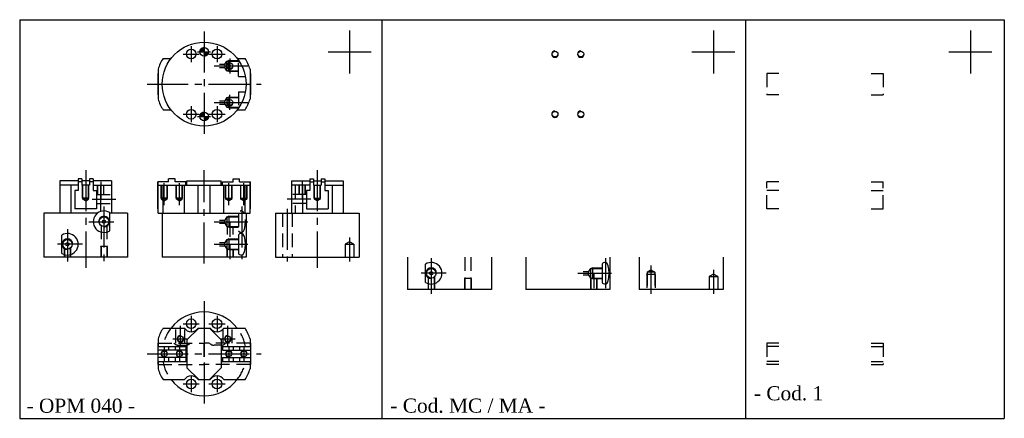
# Model space of a CAD drawing. Header units: millimetres. Extents: x 1418 to 1875, y 772 to 958.
import ezdxf

# ---------------------------------------------------------------- set-up
doc = ezdxf.new("R2010")
doc.units = ezdxf.units.MM
doc.linetypes.add('CENTER2', pattern=[28.575, 19.05, -3.175, 3.175, -3.175])
doc.linetypes.add('DASHED2', pattern=[9.525, 6.35, -3.175])
doc.layers.add('1', color=2, linetype='DASHED2')
doc.layers.add('2', color=1, linetype='CENTER2')
doc.styles.get("Standard").update_dxf_attribs({"font": 'isocp.shx', "bigfont": 'chineset.shx'})

msp = doc.modelspace()

# ---------------------------------------------------------------- hatches: boundary and pattern name
h = msp.add_hatch()
h.set_pattern_fill('ANSI31', scale=0.025, style=0)
h.set_pattern_definition([(45, (1272.91235, 788.09297), (-0.0561266, 0.0561266), [])])
h.paths.add_polyline_path([(1501.43, 942.74), (1503.43, 942.74), (1503.43, 944.74, 0.414214)])
h.paths.add_polyline_path([(1503.43, 940.74, 0.414214), (1505.43, 942.74), (1503.43, 942.74)])
h.paths.add_polyline_path([(1503.43, 912.74), (1503.43, 914.74, 0.414214), (1501.43, 912.74)])
h.paths.add_polyline_path([(1503.43, 912.74), (1503.43, 910.74, 0.414214), (1505.43, 912.74)])

# ---------------------------------------------------------------- linework, layer by layer
at = {"color": 7}
for p, q in [((1417.7, 957.74), (1417.7, 772.24)), ((1417.7, 957.74), (1875.44, 957.74)), ((1586.06, 957.74), (1586.06, 772.24)), ((1755.19, 957.74), (1755.19, 772.24)), ((1875.44, 957.74), (1875.44, 772.24)), ((1571.06, 952.74), (1571.06, 932.74)), ((1740.19, 952.74), (1740.19, 932.74)), ((1859.72, 952.74), (1859.72, 932.74)), ((1484.4, 939.74), (1488.06, 939.74)), ((1518.8, 939.74), (1522.46, 939.74)), ((1561.06, 942.74), (1581.06, 942.74)), ((1730.19, 942.74), (1750.19, 942.74)), ((1849.72, 942.74), (1869.72, 942.74)), ((1482.03, 934.69), (1482.03, 920.79)), ((1524.83, 934.69), (1524.83, 920.79)), ((1481.93, 932.74), (1481.93, 922.74)), ((1481.93, 932.74), (1482.03, 932.74)), ((1524.83, 932.74), (1524.93, 932.74)), ((1524.93, 932.74), (1524.93, 922.74)), ((1481.93, 922.74), (1482.03, 922.74)), ((1524.83, 922.74), (1524.93, 922.74)), ((1484.4, 915.74), (1488.06, 915.74)), ((1518.8, 915.74), (1522.46, 915.74)), ((1444.89, 883.74), (1444.89, 878.24)), ((1446.64, 883.74), (1444.89, 883.74)), ((1446.64, 883.74), (1446.64, 880.74)), ((1450.14, 883.74), (1450.14, 880.74)), ((1451.89, 883.74), (1450.14, 883.74)), ((1451.89, 883.74), (1451.89, 878.24)), ((1486.93, 882.24), (1486.93, 883.74)), ((1489.93, 883.74), (1486.93, 883.74)), ((1489.93, 882.24), (1489.93, 883.74)), ((1516.93, 883.74), (1519.93, 883.74)), ((1516.93, 882.24), (1516.93, 883.74)), ((1519.93, 882.24), (1519.93, 883.74)), ((1552.56, 883.74), (1554.31, 883.74)), ((1552.56, 883.74), (1552.56, 878.24)), ((1554.31, 883.74), (1554.31, 880.74)), ((1557.81, 883.74), (1559.56, 883.74)), ((1557.81, 883.74), (1557.81, 880.74)), ((1559.56, 883.74), (1559.56, 878.24)), ((1436.39, 882.74), (1436.39, 867.74)), ((1444.89, 882.74), (1436.39, 882.74)), ((1444.89, 880.74), (1436.39, 880.74)), ((1441.44, 880.74), (1441.44, 867.74)), ((1446.64, 882.24), (1444.89, 882.24)), ((1450.14, 882.74), (1446.64, 882.74)), ((1450.14, 880.74), (1446.64, 880.74)), ((1451.89, 882.24), (1450.14, 882.24)), ((1460.39, 882.74), (1451.89, 882.74)), ((1451.89, 880.74), (1460.39, 880.74)), ((1455.34, 880.74), (1455.34, 868.5)), ((1460.39, 882.74), (1460.39, 867.74)), ((1481.93, 869.74), (1481.93, 882.24)), ((1486.93, 882.24), (1481.93, 882.24)), ((1482.03, 867.74), (1482.03, 882.24)), ((1482.03, 880.74), (1524.83, 880.74)), ((1484.4, 867.74), (1484.4, 880.74)), ((1494.93, 882.24), (1489.93, 882.24)), ((1494.26, 867.74), (1494.26, 880.74)), ((1494.93, 880.74), (1494.93, 882.24)), ((1495.43, 882.74), (1511.43, 882.74)), ((1495.43, 880.74), (1495.43, 882.74)), ((1500.6, 867.74), (1500.6, 880.74)), ((1506.26, 867.74), (1506.26, 880.74)), ((1511.43, 880.74), (1511.43, 882.74)), ((1511.93, 882.24), (1516.93, 882.24)), ((1511.93, 880.74), (1511.93, 882.24)), ((1512.6, 867.74), (1512.6, 880.74)), ((1519.93, 882.24), (1524.93, 882.24)), ((1522.46, 867.74), (1522.46, 880.74)), ((1524.83, 867.74), (1524.83, 882.24)), ((1524.93, 869.74), (1524.93, 882.24)), ((1544.06, 882.74), (1544.06, 867.74)), ((1544.06, 882.74), (1552.56, 882.74)), ((1552.56, 880.74), (1544.06, 880.74)), ((1549.11, 880.74), (1549.11, 867.74)), ((1552.56, 882.24), (1554.31, 882.24)), ((1554.31, 882.74), (1557.81, 882.74)), ((1554.31, 880.74), (1557.81, 880.74)), ((1557.81, 882.24), (1559.56, 882.24)), ((1559.56, 882.74), (1568.06, 882.74)), ((1559.56, 880.74), (1568.06, 880.74)), ((1563.01, 880.74), (1563.01, 867.74)), ((1568.06, 882.74), (1568.06, 867.74)), ((1444.89, 878.24), (1443.39, 878.24)), ((1443.39, 878.24), (1443.39, 869.74)), ((1451.89, 878.24), (1453.39, 878.24)), ((1453.39, 878.24), (1453.39, 869.74)), ((1481.93, 878.24), (1482.03, 878.24)), ((1524.93, 878.24), (1524.83, 878.24)), ((1551.06, 878.24), (1551.06, 869.74)), ((1552.56, 878.24), (1551.06, 878.24)), ((1559.56, 878.24), (1561.06, 878.24)), ((1561.06, 878.24), (1561.06, 869.74)), ((1453.39, 869.74), (1443.39, 869.74)), ((1482.03, 869.74), (1481.93, 869.74)), ((1524.83, 869.74), (1524.93, 869.74)), ((1551.06, 869.74), (1561.06, 869.74)), ((1428.89, 867.74), (1428.89, 847.24)), ((1453.89, 867.74), (1428.89, 867.74)), ((1459.54, 859.5), (1459.54, 867.99)), ((1467.89, 867.74), (1459.54, 867.74)), ((1467.89, 867.74), (1467.89, 847.24)), ((1482.03, 867.74), (1524.83, 867.74)), ((1483.93, 867.74), (1483.93, 847.24)), ((1522.93, 867.74), (1522.93, 847.24)), ((1536.56, 867.74), (1575.56, 867.74)), ((1536.56, 867.74), (1536.56, 847.24)), ((1575.56, 867.74), (1575.56, 847.24)), ((1437.24, 849), (1437.24, 857.49)), ((1519.43, 857.49), (1519.43, 849)), ((1467.89, 847.24), (1428.89, 847.24)), ((1522.93, 847.24), (1483.93, 847.24)), ((1536.56, 847.24), (1575.56, 847.24)), ((1598.02, 847.24), (1598.02, 832.24)), ((1637.02, 847.24), (1637.02, 832.24)), ((1653.06, 847.24), (1653.06, 832.24)), ((1692.06, 847.24), (1692.06, 832.24)), ((1705.69, 847.24), (1705.69, 832.24)), ((1744.69, 847.24), (1744.69, 832.24)), ((1606.37, 835.5), (1606.37, 843.99)), ((1688.56, 843.99), (1688.56, 835.5)), ((1637.02, 832.24), (1598.02, 832.24)), ((1692.06, 832.24), (1653.06, 832.24)), ((1744.69, 832.24), (1705.69, 832.24)), ((1484.4, 814.24), (1494.26, 814.24)), ((1500.93, 814.24), (1495.43, 808.74)), ((1500.6, 814.24), (1506.26, 814.24)), ((1500.93, 814.24), (1505.93, 814.24)), ((1505.93, 814.24), (1511.43, 808.74)), ((1512.6, 814.24), (1522.46, 814.24)), ((1481.93, 807.24), (1481.93, 797.24)), ((1481.93, 807.24), (1482.03, 807.24)), ((1481.93, 805.74), (1495.43, 805.74)), ((1482.03, 809.19), (1482.03, 805.74)), ((1486.93, 805.74), (1486.93, 803.99)), ((1489.93, 805.74), (1489.93, 803.99)), ((1494.93, 805.74), (1494.93, 803.99)), ((1494.93, 805.74), (1494.93, 798.74)), ((1495.43, 808.74), (1495.43, 795.74)), ((1511.43, 808.74), (1511.43, 795.74)), ((1511.43, 805.74), (1524.93, 805.74)), ((1511.93, 805.74), (1511.93, 803.99)), ((1516.93, 805.74), (1516.93, 803.99)), ((1519.93, 805.74), (1519.93, 803.99)), ((1524.83, 809.19), (1524.83, 805.74)), ((1524.83, 807.24), (1524.93, 807.24)), ((1524.93, 807.24), (1524.93, 797.24)), ((1494.93, 803.99), (1481.93, 803.99)), ((1511.93, 803.99), (1524.93, 803.99)), ((1494.93, 800.49), (1481.93, 800.49)), ((1481.93, 798.74), (1495.43, 798.74)), ((1481.93, 797.24), (1482.03, 797.24)), ((1482.03, 798.74), (1482.03, 795.29)), ((1486.93, 800.49), (1486.93, 798.74)), ((1489.93, 800.49), (1489.93, 798.74)), ((1494.93, 800.49), (1494.93, 798.74)), ((1511.43, 798.74), (1524.93, 798.74)), ((1511.93, 800.49), (1524.93, 800.49)), ((1511.93, 800.49), (1511.93, 798.74)), ((1516.93, 800.49), (1516.93, 798.74)), ((1519.93, 800.49), (1519.93, 798.74)), ((1524.83, 798.74), (1524.83, 795.29)), ((1524.83, 797.24), (1524.93, 797.24)), ((1500.93, 790.24), (1495.43, 795.74)), ((1505.93, 790.24), (1511.43, 795.74)), ((1484.4, 790.24), (1494.26, 790.24)), ((1500.6, 790.24), (1506.26, 790.24)), ((1500.93, 790.24), (1505.93, 790.24)), ((1512.6, 790.24), (1522.46, 790.24)), ((1417.7, 772.24), (1875.44, 772.24))]:
    msp.add_line(p, q, dxfattribs=at)
at = {"color": 7, "linetype": 'DASHED2'}
for p, q in [((1765.09, 932.74), (1765.09, 922.74)), ((1770.59, 932.74), (1765.09, 932.74)), ((1813.59, 932.74), (1819.09, 932.74)), ((1819.09, 932.74), (1819.09, 922.74)), ((1770.59, 922.74), (1765.09, 922.74)), ((1813.59, 922.74), (1819.09, 922.74)), ((1765.09, 869.74), (1765.09, 882.24)), ((1770.59, 882.24), (1765.09, 882.24)), ((1813.59, 882.24), (1819.09, 882.24)), ((1819.09, 869.74), (1819.09, 882.24)), ((1770.59, 878.24), (1765.09, 878.24)), ((1813.59, 878.24), (1819.09, 878.24)), ((1770.59, 869.74), (1765.09, 869.74)), ((1813.59, 869.74), (1819.09, 869.74)), ((1765.09, 807.24), (1765.09, 797.24)), ((1770.59, 807.24), (1765.09, 807.24)), ((1770.59, 805.74), (1765.09, 805.74)), ((1813.59, 807.24), (1819.09, 807.24)), ((1813.59, 805.74), (1819.09, 805.74)), ((1819.09, 807.24), (1819.09, 797.24)), ((1770.59, 798.74), (1765.09, 798.74)), ((1770.59, 797.24), (1765.09, 797.24)), ((1813.59, 798.74), (1819.09, 798.74)), ((1813.59, 797.24), (1819.09, 797.24))]:
    msp.add_line(p, q, dxfattribs=at)
at = {"color": 7}
for centre, radius in [((1503.43, 927.74), 19.5), ((1497.43, 941.74), 2.25), ((1503.43, 942.74), 2), ((1509.43, 941.74), 2.25), ((1666.56, 941.74), 1.35), ((1678.56, 941.74), 1.35), ((1515.43, 936.24), 1.35), ((1515.43, 919.24), 1.35), ((1497.43, 913.74), 2.25), ((1509.43, 913.74), 2.25), ((1503.43, 912.74), 2), ((1666.56, 913.74), 1.35), ((1678.56, 913.74), 1.35), ((1456.89, 863.74), 2.23), ((1456.89, 863.74), 0.75), ((1439.89, 853.24), 2.23), ((1439.89, 853.24), 0.75), ((1609.02, 839.74), 2.23), ((1609.02, 839.74), 0.75), ((1497.43, 816.24), 2.25), ((1509.43, 816.24), 2.25), ((1492.43, 809.24), 1.35), ((1514.43, 809.24), 1.35), ((1484.93, 802.24), 1.35), ((1491.93, 802.24), 1.35), ((1514.93, 802.24), 1.35), ((1521.93, 802.24), 1.35), ((1497.43, 788.24), 2.25), ((1509.43, 788.24), 2.25)]:
    msp.add_circle(centre, radius, dxfattribs=at)
for centre, radius, start, end in [((1666.56, 941.74), 1.5, 90, 0), ((1678.56, 941.74), 1.5, 90, 0), ((1503.43, 927.74), 22.5, 147.769, 162.0101), ((1503.43, 927.74), 22.5, 17.9899, 32.231), ((1515.43, 936.24), 1.5, 90, 0), ((1503.43, 927.74), 22.5, 197.9899, 212.231), ((1515.43, 919.24), 1.5, 90, 0), ((1503.43, 927.74), 22.5, 327.769, 342.0101), ((1666.56, 913.74), 1.5, 90, 0), ((1678.56, 913.74), 1.5, 90, 0), ((1456.89, 863.74), 5, 58.0391, 301.9609), ((1456.89, 863.74), 2.5, 270, 180), ((1439.89, 853.24), 5, 238.0391, 121.9609), ((1439.89, 853.24), 2.5, 0, 270), ((1609.02, 839.74), 5, 238.0391, 121.9609), ((1609.02, 839.74), 2.5, 0, 270), ((1503.43, 802.24), 19.5, 37.9799, 142.0201), ((1503.43, 802.24), 22.5, 147.769, 162.0101), ((1492.43, 809.24), 1.5, 90, 0), ((1497.43, 816.24), 3.75, 212.231, 327.769), ((1509.43, 816.24), 3.75, 212.231, 327.769), ((1514.43, 809.24), 1.5, 90, 0), ((1503.43, 802.24), 22.5, 17.9899, 32.231), ((1484.93, 802.24), 1.5, 0, 270), ((1491.93, 802.24), 1.5, 0, 270), ((1514.93, 802.24), 1.5, 0, 270), ((1521.93, 802.24), 1.5, 0, 270), ((1503.43, 802.24), 22.5, 197.9899, 212.231), ((1497.43, 788.24), 3.75, 32.231, 147.769), ((1509.43, 788.24), 3.75, 32.231, 147.769), ((1503.43, 802.24), 22.5, 327.769, 342.0101), ((1503.43, 802.24), 19.5, 217.9799, 322.0201)]:
    msp.add_arc(centre, radius, start, end, dxfattribs=at)
for centre, major_axis, ratio, start_param, end_param in [((1520.98, 857.49), (-1.55, 0), 0.489023, 4.712389, 6.283185), ((1520.98, 853.24), (0, 5), 0.326679, 3.141593, 6.283185), ((1520.98, 849), (-1.55, 0), 0.489023, 0, 1.570796), ((1690.11, 843.99), (-1.55, 0), 0.489023, 4.712389, 6.283185), ((1690.11, 839.74), (0, 5), 0.326679, 3.141593, 6.283185), ((1690.11, 835.5), (-1.55, 0), 0.489023, 0, 1.570796)]:
    msp.add_ellipse(centre, major_axis=major_axis, ratio=ratio, start_param=start_param, end_param=end_param, dxfattribs=at)
at = {"layer": '1', "color": 7}
for p, q in [((1513.08, 936.99), (1513.93, 938.47)), ((1513.93, 938.47), (1519.43, 938.47)), ((1513.93, 934.01), (1513.93, 938.47)), ((1514.93, 938.74), (1514.46, 938.47)), ((1514.93, 938.74), (1519.43, 938.74)), ((1514.93, 933.74), (1514.93, 938.74)), ((1519.43, 931.24), (1519.43, 938.89)), ((1510.58, 936.99), (1513.08, 936.99)), ((1510.58, 935.49), (1513.08, 935.49)), ((1513.08, 936.99), (1513.08, 935.49)), ((1513.93, 934.01), (1513.08, 935.49)), ((1513.93, 934.01), (1519.43, 934.01)), ((1514.93, 933.74), (1514.46, 934.01)), ((1514.93, 933.74), (1519.43, 933.74)), ((1519.43, 931.24), (1522.61, 931.24)), ((1513.93, 921.47), (1513.08, 919.99)), ((1513.93, 921.47), (1513.93, 917.01)), ((1513.93, 921.47), (1519.43, 921.47)), ((1514.93, 921.74), (1514.46, 921.47)), ((1514.93, 921.74), (1514.93, 916.74)), ((1514.93, 921.74), (1519.43, 921.74)), ((1519.43, 924.24), (1519.43, 916.6)), ((1519.43, 924.24), (1522.61, 924.24)), ((1510.58, 919.99), (1513.08, 919.99)), ((1510.58, 918.49), (1513.08, 918.49)), ((1513.08, 918.49), (1513.08, 919.99)), ((1513.08, 918.49), (1513.93, 917.01)), ((1513.93, 917.01), (1519.43, 917.01)), ((1514.93, 916.74), (1514.46, 917.01)), ((1514.93, 916.74), (1519.43, 916.74)), ((1446.89, 874.74), (1446.89, 880.74)), ((1447.04, 874.24), (1447.04, 880.74)), ((1449.74, 874.24), (1449.74, 880.74)), ((1449.89, 874.74), (1449.89, 880.74)), ((1453.89, 876.34), (1453.89, 880.74)), ((1454.04, 876.34), (1454.04, 880.74)), ((1456.74, 876.34), (1456.74, 880.74)), ((1456.89, 876.34), (1456.89, 880.74)), ((1482.03, 880.74), (1481.93, 880.74)), ((1483.43, 874.74), (1483.43, 880.74)), ((1483.58, 874.24), (1483.58, 880.74)), ((1486.28, 874.24), (1486.28, 880.74)), ((1486.43, 874.74), (1486.43, 880.74)), ((1490.43, 874.74), (1490.43, 880.74)), ((1490.58, 874.24), (1490.58, 880.74)), ((1493.28, 874.24), (1493.28, 880.74)), ((1493.43, 874.74), (1493.43, 880.74)), ((1513.43, 874.74), (1513.43, 880.74)), ((1513.58, 874.24), (1513.58, 880.74)), ((1516.28, 874.24), (1516.28, 880.74)), ((1516.43, 874.74), (1516.43, 880.74)), ((1520.43, 874.74), (1520.43, 880.74)), ((1520.58, 874.24), (1520.58, 880.74)), ((1523.28, 874.24), (1523.28, 880.74)), ((1523.43, 874.74), (1523.43, 880.74)), ((1524.83, 880.74), (1524.93, 880.74)), ((1545.81, 880.74), (1545.81, 867.74)), ((1547.56, 876.34), (1547.56, 880.74)), ((1547.71, 876.34), (1547.71, 880.74)), ((1550.41, 876.34), (1550.41, 880.74)), ((1550.56, 876.34), (1550.56, 880.74)), ((1554.56, 874.74), (1554.56, 880.74)), ((1554.71, 874.24), (1554.71, 880.74)), ((1557.41, 874.24), (1557.41, 880.74)), ((1557.56, 874.74), (1557.56, 880.74)), ((1449.89, 874.74), (1446.89, 874.74)), ((1446.89, 874.74), (1447.04, 874.48)), ((1449.89, 874.74), (1449.74, 874.48)), ((1453.39, 876.34), (1460.39, 876.34)), ((1486.43, 874.74), (1483.43, 874.74)), ((1483.43, 874.74), (1483.58, 874.48)), ((1486.43, 874.74), (1486.28, 874.48)), ((1493.43, 874.74), (1490.43, 874.74)), ((1490.43, 874.74), (1490.58, 874.48)), ((1493.43, 874.74), (1493.28, 874.48)), ((1513.43, 874.74), (1513.58, 874.48)), ((1513.43, 874.74), (1516.43, 874.74)), ((1516.43, 874.74), (1516.28, 874.48)), ((1520.43, 874.74), (1523.43, 874.74)), ((1520.43, 874.74), (1520.58, 874.48)), ((1523.43, 874.74), (1523.28, 874.48)), ((1551.06, 876.34), (1544.06, 876.34)), ((1554.56, 874.74), (1557.56, 874.74)), ((1554.56, 874.74), (1554.71, 874.48)), ((1557.56, 874.74), (1557.41, 874.48)), ((1449.74, 874.24), (1447.04, 874.24)), ((1447.04, 874.24), (1448.39, 873.46)), ((1448.39, 873.46), (1449.74, 874.24)), ((1453.39, 872.14), (1460.39, 872.14)), ((1483.58, 874.24), (1484.93, 873.46)), ((1486.28, 874.24), (1483.58, 874.24)), ((1484.93, 873.46), (1486.28, 874.24)), ((1490.58, 874.24), (1491.93, 873.46)), ((1493.28, 874.24), (1490.58, 874.24)), ((1491.93, 873.46), (1493.28, 874.24)), ((1514.93, 873.46), (1513.58, 874.24)), ((1513.58, 874.24), (1516.28, 874.24)), ((1516.28, 874.24), (1514.93, 873.46)), ((1520.58, 874.24), (1523.28, 874.24)), ((1521.93, 873.46), (1520.58, 874.24)), ((1523.28, 874.24), (1521.93, 873.46)), ((1551.06, 872.14), (1544.06, 872.14)), ((1554.71, 874.24), (1557.41, 874.24)), ((1556.06, 873.46), (1554.71, 874.24)), ((1557.41, 874.24), (1556.06, 873.46)), ((1513.93, 865.97), (1513.08, 864.49)), ((1513.93, 865.97), (1519.43, 865.97)), ((1513.93, 865.97), (1513.93, 861.51)), ((1514.93, 866.24), (1514.46, 865.97)), ((1514.93, 866.24), (1519.43, 866.24)), ((1514.93, 866.24), (1514.93, 861.24)), ((1519.43, 867.74), (1519.43, 859.5)), ((1539.81, 867.74), (1539.81, 847.24)), ((1544.06, 867.74), (1545.81, 867.74)), ((1544.31, 867.74), (1544.31, 847.24)), ((1455.54, 861.97), (1455.54, 847.24)), ((1458.24, 861.97), (1458.24, 847.24)), ((1510.58, 864.49), (1513.08, 864.49)), ((1510.58, 862.99), (1513.08, 862.99)), ((1513.08, 862.99), (1513.08, 864.49)), ((1513.08, 862.99), (1513.93, 861.51)), ((1513.93, 861.51), (1519.43, 861.51)), ((1514.08, 861.51), (1514.08, 857.74)), ((1514.93, 861.24), (1514.46, 861.51)), ((1514.93, 861.24), (1519.43, 861.24)), ((1516.78, 861.24), (1516.78, 857.74)), ((1438.39, 851.59), (1438.39, 847.24)), ((1438.54, 851.47), (1438.54, 847.24)), ((1441.24, 851.47), (1441.24, 847.24)), ((1441.39, 851.59), (1441.39, 847.24)), ((1455.39, 852.24), (1455.54, 852.5)), ((1455.39, 852.24), (1455.39, 847.24)), ((1458.39, 852.24), (1455.39, 852.24)), ((1458.39, 852.24), (1458.24, 852.5)), ((1458.39, 852.24), (1458.39, 847.24)), ((1510.58, 853.99), (1513.08, 853.99)), ((1510.58, 852.49), (1513.08, 852.49)), ((1513.93, 855.47), (1513.08, 853.99)), ((1513.08, 852.49), (1513.08, 853.99)), ((1513.08, 852.49), (1513.93, 851.01)), ((1513.93, 855.47), (1519.43, 855.47)), ((1513.93, 855.47), (1513.93, 851.01)), ((1513.93, 851.59), (1513.93, 847.24)), ((1514.93, 855.74), (1514.46, 855.47)), ((1514.93, 855.74), (1519.43, 855.74)), ((1514.93, 855.74), (1514.93, 850.74)), ((1571.06, 854.4), (1569.06, 853.24)), ((1569.06, 853.24), (1569.06, 847.24)), ((1569.06, 853.24), (1573.06, 853.24)), ((1573.06, 853.24), (1571.06, 854.4)), ((1573.06, 853.24), (1573.06, 847.24)), ((1513.93, 851.01), (1519.43, 851.01)), ((1514.08, 851.01), (1514.08, 847.24)), ((1514.93, 850.74), (1514.46, 851.01)), ((1514.93, 850.74), (1519.43, 850.74)), ((1516.78, 850.74), (1516.78, 847.24)), ((1516.93, 850.74), (1516.93, 847.24)), ((1624.67, 847.24), (1624.67, 832.24)), ((1627.37, 847.24), (1627.37, 832.24)), ((1607.52, 838.09), (1607.52, 832.24)), ((1607.67, 837.97), (1607.67, 832.24)), ((1610.37, 837.97), (1610.37, 832.24)), ((1610.52, 838.09), (1610.52, 832.24)), ((1679.7, 840.49), (1682.2, 840.49)), ((1679.7, 838.99), (1682.2, 838.99)), ((1683.06, 841.97), (1682.2, 840.49)), ((1682.2, 838.99), (1682.2, 840.49)), ((1682.2, 838.99), (1683.06, 837.51)), ((1683.06, 841.97), (1688.56, 841.97)), ((1683.06, 841.97), (1683.06, 837.51)), ((1683.06, 838.09), (1683.06, 832.24)), ((1684.06, 842.24), (1683.59, 841.97)), ((1684.06, 842.24), (1688.56, 842.24)), ((1684.06, 842.24), (1684.06, 837.24)), ((1709.19, 839.24), (1709.39, 839.59)), ((1709.19, 839.24), (1709.19, 832.24)), ((1713.19, 839.24), (1709.19, 839.24)), ((1709.39, 840.24), (1711.19, 841.28)), ((1712.99, 840.24), (1709.39, 840.24)), ((1709.39, 840.24), (1709.39, 832.24)), ((1711.19, 841.28), (1712.99, 840.24)), ((1712.99, 840.24), (1712.99, 832.24)), ((1713.19, 839.24), (1712.99, 839.59)), ((1713.19, 839.24), (1713.19, 832.24)), ((1740.19, 839.4), (1738.19, 838.24)), ((1738.19, 838.24), (1738.19, 832.24)), ((1738.19, 838.24), (1742.19, 838.24)), ((1742.19, 838.24), (1740.19, 839.4)), ((1742.19, 838.24), (1742.19, 832.24)), ((1624.52, 837.24), (1624.67, 837.5)), ((1627.52, 837.24), (1624.52, 837.24)), ((1624.52, 837.24), (1624.52, 832.24)), ((1627.52, 837.24), (1627.37, 837.5)), ((1627.52, 837.24), (1627.52, 832.24)), ((1683.06, 837.51), (1688.56, 837.51)), ((1683.21, 837.51), (1683.21, 832.24)), ((1684.06, 837.24), (1683.59, 837.51)), ((1684.06, 837.24), (1688.56, 837.24)), ((1685.91, 837.24), (1685.91, 832.24)), ((1686.06, 837.24), (1686.06, 832.24)), ((1490.33, 807.24), (1490.33, 814.24)), ((1494.53, 807.24), (1494.53, 813.87)), ((1512.33, 807.24), (1512.33, 813.87)), ((1516.53, 807.24), (1516.53, 814.24)), ((1482.03, 807.24), (1503.33, 807.24)), ((1491.67, 806.24), (1494.69, 806.24)), ((1503.33, 807.24), (1503.33, 797.24)), ((1524.83, 807.24), (1503.53, 807.24)), ((1503.53, 807.24), (1503.53, 797.24)), ((1511.19, 806.24), (1508.17, 806.24)), ((1482.03, 797.24), (1503.33, 797.24)), ((1524.83, 797.24), (1503.53, 797.24))]:
    msp.add_line(p, q, dxfattribs=at)
for centre, radius, start, end in [((1503.43, 802.24), 19.5, 142.0201, 169.6601), ((1503.43, 802.24), 19.5, 10.3399, 37.9799), ((1491.67, 809.24), 3, 221.8103, 270), ((1494.69, 809.24), 3, 270, 318.1897), ((1508.17, 809.24), 3, 221.8103, 270), ((1511.19, 809.24), 3, 270, 318.1897), ((1503.43, 802.24), 19.5, 190.3399, 217.9799), ((1503.43, 802.24), 19.5, 322.0201, 349.6601)]:
    msp.add_arc(centre, radius, start, end, dxfattribs=at)
for centre, major_axis, ratio, start_param, end_param in [((1520.98, 867.99), (-1.55, 0), 0.489023, 4.712389, 5.261732), ((1520.98, 863.74), (0, 5), 0.326679, 3.141593, 6.283185), ((1520.98, 859.5), (-1.55, 0), 0.489023, 0, 1.570796)]:
    msp.add_ellipse(centre, major_axis=major_axis, ratio=ratio, start_param=start_param, end_param=end_param, dxfattribs=at)
at = {"layer": '2', "color": 7}
for p, q in [((1503.43, 952.24), (1503.43, 903.24)), ((1497.43, 945.49), (1497.43, 937.99)), ((1509.43, 945.49), (1509.43, 937.99)), ((1493.68, 941.74), (1501.18, 941.74)), ((1500.43, 942.74), (1506.43, 942.74)), ((1505.68, 941.74), (1513.18, 941.74)), ((1515.43, 939.74), (1515.43, 932.74)), ((1508.08, 936.24), (1523.72, 936.24)), ((1476.93, 927.74), (1529.93, 927.74)), ((1515.43, 915.74), (1515.43, 922.74)), ((1497.43, 917.49), (1497.43, 909.99)), ((1508.08, 919.24), (1523.72, 919.24)), ((1509.43, 917.49), (1509.43, 909.99)), ((1493.68, 913.74), (1501.18, 913.74)), ((1500.43, 912.74), (1506.43, 912.74)), ((1505.68, 913.74), (1513.18, 913.74)), ((1448.39, 887.74), (1448.39, 842.24)), ((1503.43, 844.24), (1503.43, 887.74)), ((1556.06, 887.74), (1556.06, 842.24)), ((1455.39, 882.24), (1455.39, 874.24)), ((1484.93, 871.46), (1484.93, 881.74)), ((1491.93, 871.46), (1491.93, 881.74)), ((1514.93, 871.46), (1514.93, 881.74)), ((1521.93, 871.46), (1521.93, 881.74)), ((1549.06, 882.74), (1549.06, 874.24)), ((1451.39, 874.24), (1462.39, 874.24)), ((1456.89, 870.74), (1456.89, 845.24)), ((1520.98, 870.74), (1520.98, 846.24)), ((1553.06, 874.24), (1542.06, 874.24)), ((1542.06, 869.74), (1542.06, 845.24)), ((1449.89, 863.74), (1461.54, 863.74)), ((1508.08, 863.74), (1523.72, 863.74)), ((1515.43, 863.74), (1515.43, 856.74)), ((1439.89, 860.24), (1439.89, 845.24)), ((1571.06, 856.4), (1571.06, 845.24)), ((1446.89, 853.24), (1435.24, 853.24)), ((1508.08, 853.24), (1523.72, 853.24)), ((1515.43, 853.24), (1515.43, 846.24)), ((1609.02, 846.74), (1609.02, 830.24)), ((1690.11, 846.74), (1690.11, 832.74)), ((1711.19, 843.28), (1711.19, 830.24)), ((1616.02, 839.74), (1604.37, 839.74)), ((1677.2, 839.74), (1692.85, 839.74)), ((1684.56, 839.74), (1684.56, 832.74)), ((1740.19, 841.4), (1740.19, 830.24)), ((1503.43, 826.74), (1503.43, 777.74)), ((1497.43, 819.99), (1497.43, 812.49)), ((1509.43, 819.99), (1509.43, 812.49)), ((1492.43, 805.74), (1492.43, 815.27)), ((1493.68, 816.24), (1501.18, 816.24)), ((1505.68, 816.24), (1513.18, 816.24)), ((1514.43, 805.74), (1514.43, 815.33)), ((1484.93, 805.74), (1484.93, 798.74)), ((1488.93, 809.24), (1495.93, 809.24)), ((1491.93, 805.74), (1491.93, 798.74)), ((1510.93, 809.24), (1517.93, 809.24)), ((1514.93, 805.74), (1514.93, 798.74)), ((1521.93, 805.74), (1521.93, 798.74)), ((1476.93, 802.24), (1529.93, 802.24)), ((1497.43, 791.99), (1497.43, 784.49)), ((1509.43, 791.99), (1509.43, 784.49)), ((1493.68, 788.24), (1501.18, 788.24)), ((1505.68, 788.24), (1513.18, 788.24))]:
    msp.add_line(p, q, dxfattribs=at)

# ---------------------------------------------------------------- texts
at = {"color": 7, "char_height": 6.5625, "attachment_point": 7}
for s, insert, width in [('\\fRomantic|b0|i0|c2|p2;- Cod. 1 ', (1759.03, 780.48), 52.8398), ('\\fRomantic|b0|i0|c2|p2;- OPM 040 -', (1420.89, 774.74), 92.8398), ('\\fRomantic|b0|i0|c2|p2;- Cod. MC / MA -', (1590.02, 774.74), 92.8398)]:
    msp.add_mtext(s, dxfattribs=dict(at, insert=insert, width=width))

doc.saveas('drawing.dxf')
